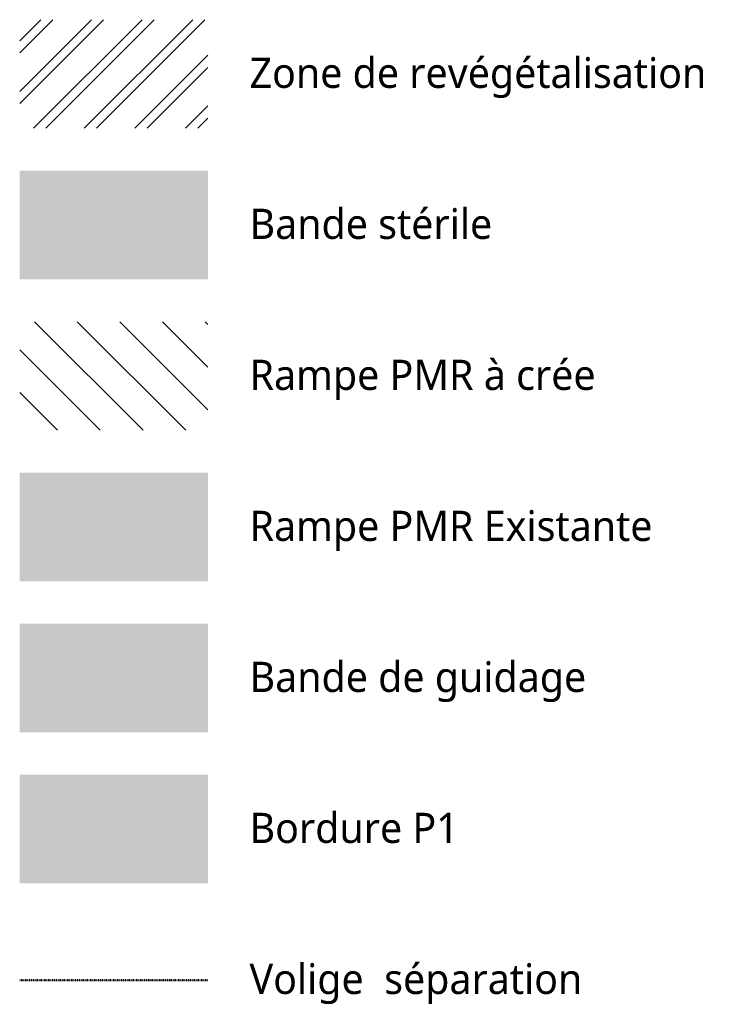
# Model space of a CAD drawing. Header units: centimetres. Extents: x -3187 to 4392, y -3706 to 602.
# Tile 26 of 26: x 2999 to 4392, y -1433 to 523. Entities that reach past the tile are written whole.
import ezdxf

# ---------------------------------------------------------------- set-up
doc = ezdxf.new("R2010")
doc.units = ezdxf.units.CM
doc.linetypes.add('Tiret point', pattern=[0.625, 0.25, -0.1875, 0, -0.1875])
for name, color, linetype, lineweight, true_color in [('ANNOTATIONS-2', 5, 'Continuous', 9, 0x0000ff), ('ANNOTATIONS-3', 9, 'Continuous', 9, 0x808080), ('ANNOTATIONS-4', 7, 'Continuous', 9, 0xe8ad23), ('ANNOTATIONS-5', 7, 'Continuous', 9, 0x00df00), ('ANNOTATIONS-6', 7, 'Continuous', 9, 0xff8040), ('ANNOTATIONS-7', 6, 'Continuous', 9, 0xff00ff)]:
    doc.layers.add(name, color=color, linetype=linetype, lineweight=lineweight, true_color=true_color)
doc.layers.add('ANNOTATIONS-8', color=7, linetype='Tiret point', lineweight=50)
doc.layers.add('TITRARCHI', color=7, linetype='Continuous', lineweight=30)
doc.styles.add('Trebuchet MS', font='trebuc.ttf', dxfattribs={"height": 60})

msp = doc.modelspace()

# ---------------------------------------------------------------- hatches: boundary and pattern name
at = {"layer": 'ANNOTATIONS-2'}
msp.add_hatch(color=256, dxfattribs=at).paths.add_polyline_path([(3372.8, -1192.4), (3372.8, -976.8), (2999.1, -976.8), (2999.1, -1192.4)])
at = {"layer": 'ANNOTATIONS-3'}
msp.add_hatch(color=256, dxfattribs=at).paths.add_polyline_path([(3372.8, -592.4), (3372.8, -376.8), (2999.1, -376.8), (2999.1, -592.4)])
at = {"layer": 'ANNOTATIONS-4'}
msp.add_hatch(color=256, dxfattribs=at).paths.add_polyline_path([(3372.8, -892.4), (3372.8, -676.8), (2999.1, -676.8), (2999.1, -892.4)])
at = {"layer": 'ANNOTATIONS-5'}
h = msp.add_hatch(dxfattribs=at)
h.set_pattern_fill('FP_11', color=256, style=0, pattern_type=2)
h.set_pattern_definition([(45, (3121.09, 0), (-50.289, 50.289), []), (45, (3121.09, 76.2), (-50.289, 50.289), [])])
h.paths.add_polyline_path([(3372.8, 307.6), (3372.8, 523.2), (2999.1, 523.2), (2999.1, 307.6)])
at = {"layer": 'ANNOTATIONS-6'}
h = msp.add_hatch(dxfattribs=at)
h.set_pattern_fill('FP_14', color=256, style=0, pattern_type=2)
h.set_pattern_definition([(228.013, (3135.4922, 20), (-159.9988235, -180.000643), [2.691, -266.382]), (184.97, (3133.6922, 18), (239.9995776, 20.0010533), [4.617, -457.118]), (132.51, (3129.0922, 17.6), (199.9980917, -220.001958), [3.256, -322.321]), (267.274, (3121.2922, 12.6), (19.997847, 400.00055), [4.205, -416.271]), (292.834, (3121.0922, 8.4), (-100.001377, 239.9992203), [4.123, -408.187]), (357.274, (3122.6922, 4.6), (-400.00055, 19.997847), [4.205, -416.271]), (37.694, (3126.8922, 4.4), (-260.0011616, -199.9991451), [5.561, -550.497]), (72.255, (3131.2922, 7.8), (140.002452, 439.998982), [5.25, -519.726]), (121.43, (3132.8922, 12.8), (-160.0018338, 259.9985448), [4.219, -417.681]), (175.236, (3130.6922, 16.4), (219.999891, -20.001468), [4.817, -236.015]), (222.397, (3125.8922, 16.8), (-240.0018454, -219.9983145), [6.229, -616.667]), (138.814, (3141.0922, 12.4), (-139.999334, 120.000324), [2.126, -210.477]), (171.469, (3139.4922, 13.8), (259.9997667, -40.001057), [4.045, -400.43]), (225, (3135.492, 14.4), (2e-15, -19.9998), [2.828, -25.456]), (203.199, (3134.0922, 16.8), (99.99941, 40.000725), [1.523, -150.792]), (291.801, (3132.6922, 16.2), (-19.99933, 59.999792), [2.154, -105.549]), (30.964, (3133.4922, 14.2), (59.999468, 40.00007), [3.499, -113.12]), (161.565, (3136.492, 16), (39.99995, -20.00049), [2.53, -60.716]), (16.389, (3121.0922, 16.2), (200.000395, 59.9984125), [3.544, -350.857]), (70.346, (3124.4922, 17.2), (-80.0003056, -219.999746), [2.973, -294.348]), (293.199, (3136.4922, 20), (-40.000725, 99.99941), [3.046, -149.269]), (343.61, (3137.6922, 17.2), (-199.9993477, 60.001903), [3.544, -350.857]), (339.444, (3121.0922, 3.8), (-100.000105, 40.000138), [3.418, -167.462]), (294.775, (3124.2922, 2.6), (-99.999383, 220.0004106), [2.864, -283.493]), (66.801, (3136.6922, 0), (40.000725, 99.99941), [3.046, -149.269]), (17.354, (3137.8922, 2.8), (-260.0002015, -80.000045), [3.353, -331.908]), (69.444, (3126.8922, 0), (-40.000138, -100.000105), [1.709, -169.171]), (101.31, (3135.4922, 0), (-19.99982, 80.00026), [1.02, -100.961]), (165.964, (3135.292, 1), (59.99976, -19.99996), [4.123, -78.339]), (186.009, (3131.2922, 2), (200.0002306, 19.9998503), [3.821, -378.278]), (303.69, (3133.492, 12.4), (-19.99995, 40.00001), [2.884, -69.227]), (353.157, (3135.0922, 10), (339.9999073, -40.001354), [5.036, -498.551]), (60.945, (3140.0922, 9.4), (-80.001122, -139.998843), [2.059, -203.853]), (90, (3141.092, 11.2), (-20, 20), [1.2, -18.8]), (120.256, (3130.8922, 2.6), (79.9987505, -140.001031), [2.778, -275.07]), (48.013, (3129.4922, 5), (159.9988235, 180.000643), [5.381, -263.691]), (0, (3133.092, 9), (20, 20), [5.2, -14.8]), (325.305, (3138.2922, 9), (-200.00046, 139.999631), [3.162, -313.065]), (254.055, (3140.8922, 7.2), (-19.999557, -79.999755), [2.912, -142.69]), (207.646, (3140.0922, 4.4), (-379.9995795, -199.999978), [4.741, -469.389]), (175.426, (3135.8922, 2.2), (-260.0000959, 20.0003594), [5.016, -496.581])])
h.paths.add_polyline_path([(3372.8, 7.6), (3372.8, 223.2), (2999.1, 223.2), (2999.1, 7.6)])
at = {"layer": 'ANNOTATIONS-7'}
h = msp.add_hatch(dxfattribs=at)
h.set_pattern_fill('FP_13', color=256, style=0, pattern_type=2)
h.set_pattern_definition([(135, (3121.09, 0), (-42.399, -42.399), [])])
h.paths.add_polyline_path([(3372.8, -292.4), (3372.8, -76.8), (2999.1, -76.8), (2999.1, -292.4)])

# ---------------------------------------------------------------- linework, layer by layer
at = {"layer": 'ANNOTATIONS-8'}
msp.add_line((3372.8, -1384.6), (2999.1, -1384.6), dxfattribs=at)

# ---------------------------------------------------------------- texts
at = {"layer": 'TITRARCHI', "char_height": 60, "attachment_point": 1, "style": 'Trebuchet MS'}
for s, insert, width in [('Zone de revégétalisation', (3455.5, 447.7), 1136.793), ('Bande stérile', (3455.5, 147.7), 606.076), ('Rampe PMR à crée', (3455.5, -152.3), 851.392), ('Rampe PMR Existante ', (3455.5, -452.3), 1016.54), ('Bande de guidage', (3455.5, -752.3), 812.911), ('Bordure P1', (3455.5, -1052.3), 505.063), ('Volige  séparation', (3455.5, -1352.3), 827.341)]:
    msp.add_mtext(s, dxfattribs=dict(at, insert=insert, width=width))

doc.saveas('drawing.dxf')
